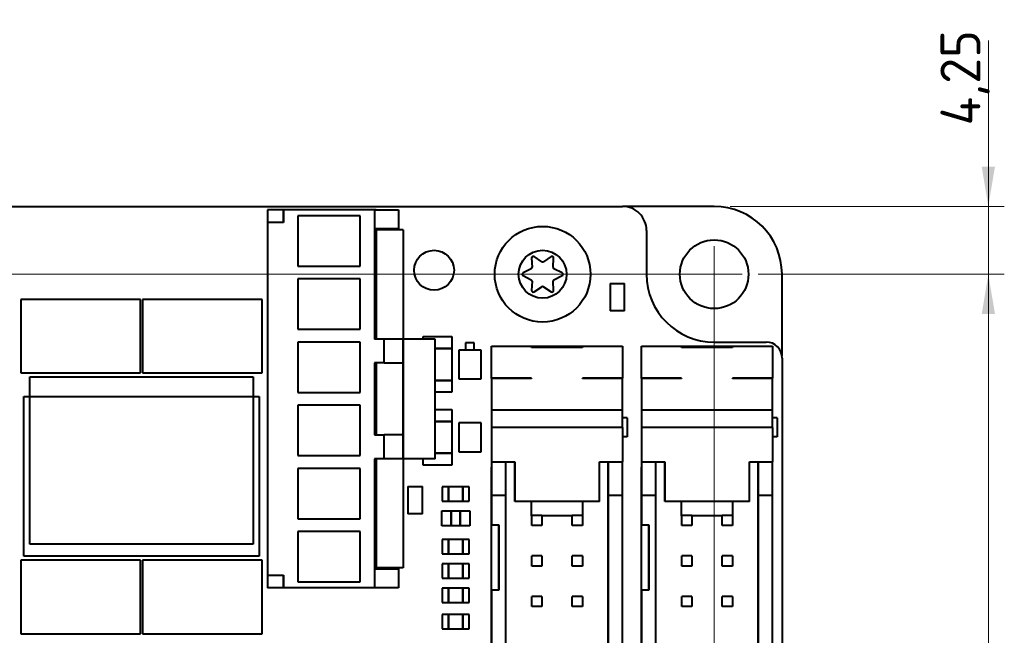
# Model space of a CAD drawing. Header units: millimetres. Extents: x 0 to 420, y -1 to 297.
# Tile 20 of 21: x 315 to 376, y 178 to 217. Entities that reach past the tile are written whole.
import ezdxf
from ezdxf.enums import TextEntityAlignment as Align

# ---------------------------------------------------------------- set-up
doc = ezdxf.new("R2010")
doc.units = ezdxf.units.MM
for name, color, linetype in [('INGOMBRO_MAIN_CS', 7, 'Continuous'), ('Livello1', 7, 'Continuous'), ('ME001258.00_R00_', 7, 'Continuous'), ('VI000393-SCR_TB_', 7, 'Continuous')]:
    doc.layers.add(name, color=color, linetype=linetype)
doc.styles.add('SEACAD_Solid_Edge_ISO', font='txt')
doc.styles.add('SEACAD_Solid_Edge_ISOB', font='seisobd.ttf')
doc.dimstyles.new('ISO_Powersoft', dxfattribs={"dimtxt": 2.5, "dimasz": 2.5, "dimexe": 1, "dimexo": 1, "dimgap": 0.5, "dimtad": 1, "dimtxsty": 'SEACAD_Solid_Edge_ISO', "dimblk1": '_SE_FILLED', "dimblk2": '_SE_FILLED', "dimsah": 1, "dimcen": 1.25, "dimadec": 1, "dimazin": 0, "dimtfac": 0.6, "dimtdec": 3, "dimtmove": 0, "dimatfit": 3, "dimfxl": 1, "dimtolj": 1, "dimarcsym": 0})

# ---------------------------------------------------------------- blocks, each defined once
blk = doc.blocks.new('SEANNOT_GROUP')
at = {"layer": 'Livello1', "color": 7, "linetype": 'Continuous', "lineweight": 20}
blk.add_line((174.826, 200.877), (359.826, 200.877), dxfattribs=at)
blk = doc.blocks.new('SEANNOT_GROUP1')
at = {"layer": 'Livello1', "color": 7, "linetype": 'Continuous', "lineweight": 20}
blk.add_line((358.076, 127.627), (358.076, 202.627), dxfattribs=at)
blk = doc.blocks.new('SE')
at = {"layer": 'INGOMBRO_MAIN_CS', "color": 7, "linetype": 'Continuous', "lineweight": 40}
for p, q in [((182.334, 205.126), (352.334, 205.126)), ((336.898, 204.916), (330.098, 204.916)), ((330.098, 204.916), (330.098, 181.216)), ((331.098, 204.116), (331.098, 204.916)), ((331.098, 204.916), (331.098, 204.116)), ((336.798, 204.916), (331.098, 204.916)), ((336.798, 204.916), (336.798, 196.816)), ((336.798, 204.916), (338.298, 204.916)), ((338.298, 204.916), (338.298, 203.716)), ((331.998, 204.541), (331.998, 201.391)), ((335.898, 204.541), (331.998, 204.541)), ((335.898, 201.391), (335.898, 204.541)), ((335.898, 201.391), (335.898, 204.541)), ((331.098, 204.116), (330.098, 204.116)), ((330.098, 204.116), (330.098, 182.016)), ((330.098, 204.116), (330.098, 182.016)), ((338.298, 203.716), (336.798, 203.716)), ((336.898, 203.716), (336.898, 203.666)), ((336.898, 203.666), (336.898, 203.716)), ((336.898, 203.666), (336.898, 196.816)), ((338.598, 203.666), (336.898, 203.666)), ((338.598, 203.666), (338.598, 196.816)), ((338.598, 203.666), (338.598, 196.816)), ((353.834, 203.626), (353.834, 200.876)), ((331.998, 201.391), (335.898, 201.391)), ((331.998, 200.581), (331.998, 197.431)), ((335.898, 200.581), (331.998, 200.581)), ((335.898, 197.431), (335.898, 200.581)), ((335.898, 197.431), (335.898, 200.581)), ((351.567, 200.292), (351.567, 198.592)), ((351.567, 200.292), (352.467, 200.292)), ((352.467, 198.592), (352.467, 200.292)), ((322.138, 199.303), (314.638, 199.303)), ((314.638, 199.303), (314.638, 194.703)), ((322.138, 194.703), (322.138, 199.303)), ((329.758, 199.303), (322.258, 199.303)), ((322.258, 199.303), (322.258, 194.703)), ((329.758, 194.703), (329.758, 199.303)), ((352.467, 198.592), (351.567, 198.592)), ((331.998, 197.431), (335.898, 197.431)), ((337.398, 196.816), (336.798, 196.816)), ((337.398, 195.316), (337.398, 196.816)), ((338.598, 196.816), (337.398, 196.816)), ((338.598, 196.816), (338.598, 195.316)), ((338.598, 195.316), (338.598, 196.816)), ((338.598, 189.316), (338.598, 196.816)), ((340.598, 196.816), (338.598, 196.816)), ((339.84, 196.976), (341.64, 196.976)), ((339.84, 196.816), (339.84, 196.976)), ((340.598, 189.316), (340.598, 196.816)), ((341.64, 196.976), (341.64, 196.226)), ((331.998, 196.621), (331.998, 193.471)), ((335.898, 196.621), (331.998, 196.621)), ((335.898, 193.471), (335.898, 196.621)), ((335.898, 193.471), (335.898, 196.621)), ((340.598, 196.226), (341.64, 196.226)), ((341.64, 196.226), (340.598, 196.226)), ((341.64, 196.226), (341.64, 194.226)), ((342.497, 196.576), (342.497, 196.126)), ((343.047, 196.576), (342.497, 196.576)), ((343.047, 196.126), (343.047, 196.576)), ((344.133, 196.377), (346.633, 196.377)), ((344.133, 194.336), (344.133, 196.377)), ((344.133, 194.363), (344.133, 196.377)), ((346.633, 196.279), (346.633, 196.377)), ((346.633, 196.377), (349.833, 196.377)), ((349.833, 196.279), (346.633, 196.279)), ((349.833, 196.377), (349.833, 196.279)), ((349.833, 196.377), (352.333, 196.377)), ((349.833, 196.377), (349.833, 196.279)), ((352.333, 196.377), (352.333, 194.363)), ((353.531, 196.377), (356.031, 196.377)), ((353.531, 194.336), (353.531, 196.377)), ((353.531, 194.363), (353.531, 196.377)), ((356.031, 196.279), (356.031, 196.377)), ((356.031, 196.377), (359.231, 196.377)), ((359.231, 196.279), (356.031, 196.279)), ((358.084, 196.626), (361.334, 196.626)), ((359.231, 196.377), (359.231, 196.279)), ((359.231, 196.377), (361.731, 196.377)), ((359.231, 196.377), (359.231, 196.279)), ((361.731, 196.377), (361.731, 194.363)), ((343.472, 196.126), (342.072, 196.126)), ((342.072, 196.126), (342.072, 194.326)), ((343.472, 194.326), (343.472, 196.126)), ((362.334, 195.626), (362.334, 134.626)), ((336.798, 195.316), (336.798, 190.816)), ((337.398, 195.316), (336.798, 195.316)), ((336.898, 195.316), (336.898, 190.816)), ((337.398, 195.316), (338.598, 195.316)), ((338.598, 190.816), (338.598, 195.316)), ((338.598, 195.316), (338.598, 190.816)), ((338.598, 195.316), (338.598, 190.816)), ((314.638, 194.703), (322.138, 194.703)), ((315.198, 183.956), (315.198, 194.456)), ((315.198, 194.456), (329.198, 194.456)), ((322.258, 194.703), (329.758, 194.703)), ((329.198, 194.456), (329.198, 183.956)), ((342.072, 194.326), (343.472, 194.326)), ((344.133, 194.363), (344.133, 194.336)), ((346.633, 194.363), (344.133, 194.363)), ((346.633, 194.336), (344.133, 194.336)), ((344.133, 194.336), (344.133, 192.352)), ((344.133, 194.336), (344.133, 189.127)), ((346.633, 194.336), (346.633, 194.363)), ((346.633, 194.363), (346.633, 194.336)), ((352.333, 194.363), (349.833, 194.363)), ((349.833, 194.336), (349.833, 194.363)), ((352.333, 194.336), (349.833, 194.336)), ((352.333, 194.336), (352.333, 194.363)), ((352.333, 192.352), (352.333, 194.336)), ((353.531, 194.363), (353.531, 194.336)), ((356.031, 194.363), (353.531, 194.363)), ((356.031, 194.336), (353.531, 194.336)), ((353.531, 194.336), (353.531, 192.352)), ((353.531, 194.336), (353.531, 189.127)), ((356.031, 194.336), (356.031, 194.363)), ((356.031, 194.363), (356.031, 194.336)), ((361.731, 194.363), (359.231, 194.363)), ((359.231, 194.336), (359.231, 194.363)), ((361.731, 194.336), (359.231, 194.336)), ((361.731, 194.336), (361.731, 194.363)), ((361.731, 192.352), (361.731, 194.336)), ((341.64, 194.226), (340.598, 194.226)), ((340.598, 194.226), (341.64, 194.226)), ((341.64, 194.226), (341.64, 193.476)), ((314.823, 183.206), (314.823, 193.206)), ((314.823, 193.206), (329.573, 193.206)), ((329.573, 193.206), (329.573, 183.206)), ((331.998, 193.471), (335.898, 193.471)), ((341.64, 193.476), (340.598, 193.476)), ((331.998, 192.661), (331.998, 189.511)), ((335.898, 192.661), (331.998, 192.661)), ((335.898, 189.511), (335.898, 192.661)), ((335.898, 189.511), (335.898, 192.661)), ((340.598, 192.403), (341.64, 192.403)), ((341.64, 192.403), (341.64, 191.653)), ((352.333, 192.352), (344.133, 192.352)), ((344.133, 192.352), (344.133, 191.277)), ((352.333, 191.277), (352.333, 192.352)), ((352.633, 191.877), (352.333, 191.877)), ((352.633, 191.877), (352.633, 190.677)), ((361.731, 192.352), (353.531, 192.352)), ((353.531, 192.352), (353.531, 191.277)), ((361.731, 191.277), (361.731, 192.352)), ((362.031, 191.877), (361.731, 191.877)), ((362.031, 191.877), (362.031, 190.677)), ((340.598, 191.653), (341.64, 191.653)), ((341.64, 191.653), (340.598, 191.653)), ((341.64, 191.653), (341.64, 189.653)), ((343.472, 191.553), (342.072, 191.553)), ((342.072, 191.553), (342.072, 189.753)), ((343.472, 189.753), (343.472, 191.553)), ((352.333, 191.277), (344.133, 191.277)), ((344.133, 191.277), (344.133, 189.127)), ((352.333, 191.277), (352.333, 189.127)), ((361.731, 191.277), (353.531, 191.277)), ((353.531, 191.277), (353.531, 189.127)), ((361.731, 191.277), (361.731, 189.127)), ((336.798, 190.816), (337.398, 190.816)), ((337.398, 189.316), (337.398, 190.816)), ((338.598, 190.816), (337.398, 190.816)), ((338.598, 189.316), (338.598, 190.816)), ((338.598, 190.816), (338.598, 189.316)), ((352.633, 190.677), (352.333, 190.677)), ((362.031, 190.677), (361.731, 190.677)), ((331.998, 189.511), (335.898, 189.511)), ((341.64, 189.653), (340.598, 189.653)), ((340.598, 189.653), (341.64, 189.653)), ((341.64, 189.653), (341.64, 188.903)), ((342.072, 189.753), (343.472, 189.753)), ((336.798, 189.316), (336.798, 181.216)), ((337.398, 189.316), (336.798, 189.316)), ((336.898, 189.316), (336.898, 182.466)), ((338.598, 189.316), (337.398, 189.316)), ((340.598, 189.316), (338.598, 189.316)), ((338.598, 189.316), (338.598, 182.466)), ((338.598, 189.316), (338.598, 182.466)), ((339.84, 188.903), (339.84, 189.316)), ((341.64, 188.903), (339.84, 188.903)), ((344.133, 189.127), (345.583, 189.127)), ((344.133, 189.127), (344.133, 187.027)), ((344.133, 189.127), (344.133, 188.777)), ((344.133, 141.477), (344.133, 188.777)), ((345.033, 187.027), (345.033, 189.127)), ((345.583, 189.127), (345.583, 186.627)), ((345.583, 186.627), (345.583, 189.127)), ((350.883, 189.127), (352.333, 189.127)), ((350.883, 186.627), (350.883, 189.127)), ((351.433, 189.127), (351.433, 187.027)), ((351.433, 141.127), (351.433, 189.127)), ((352.333, 187.027), (352.333, 189.127)), ((353.531, 189.127), (354.981, 189.127)), ((353.531, 189.127), (353.531, 187.027)), ((353.531, 189.127), (353.531, 188.777)), ((353.531, 141.477), (353.531, 188.777)), ((354.431, 187.027), (354.431, 189.127)), ((354.981, 189.127), (354.981, 186.627)), ((354.981, 186.627), (354.981, 189.127)), ((360.281, 189.127), (361.731, 189.127)), ((360.281, 186.627), (360.281, 189.127)), ((360.831, 189.127), (360.831, 187.027)), ((360.831, 141.127), (360.831, 189.127)), ((361.731, 187.027), (361.731, 189.127)), ((335.898, 188.704), (331.998, 188.704)), ((331.998, 188.704), (331.998, 185.554)), ((335.898, 185.554), (335.898, 188.704)), ((335.898, 185.554), (335.898, 188.704)), ((338.893, 187.567), (338.893, 185.867)), ((338.893, 187.567), (339.793, 187.567)), ((339.793, 185.867), (339.793, 187.567)), ((341.033, 187.547), (341.033, 186.647)), ((341.433, 187.547), (341.033, 187.547)), ((341.433, 186.647), (341.433, 187.547)), ((342.333, 187.547), (341.433, 187.547)), ((341.433, 187.547), (341.433, 186.647)), ((342.333, 187.547), (342.333, 186.647)), ((342.733, 187.547), (342.333, 187.547)), ((342.333, 186.647), (342.333, 187.547)), ((342.733, 186.647), (342.733, 187.547)), ((344.133, 187.027), (345.033, 187.027)), ((344.133, 187.027), (344.133, 185.177)), ((345.033, 167.177), (345.033, 187.027)), ((351.433, 187.027), (351.433, 143.227)), ((351.433, 187.027), (352.333, 187.027)), ((352.333, 143.227), (352.333, 187.027)), ((353.531, 187.027), (354.431, 187.027)), ((353.531, 187.027), (353.531, 185.177)), ((354.431, 167.177), (354.431, 187.027)), ((360.831, 187.027), (360.831, 143.227)), ((360.831, 187.027), (361.731, 187.027)), ((361.731, 143.227), (361.731, 187.027)), ((341.033, 186.647), (341.433, 186.647)), ((341.433, 186.647), (342.333, 186.647)), ((342.333, 186.647), (342.733, 186.647)), ((350.883, 186.627), (345.583, 186.627)), ((346.633, 185.727), (346.633, 186.627)), ((349.833, 186.627), (349.833, 185.727)), ((349.833, 186.627), (349.833, 185.727)), ((360.281, 186.627), (354.981, 186.627)), ((356.031, 185.727), (356.031, 186.627)), ((359.231, 186.627), (359.231, 185.727)), ((359.231, 186.627), (359.231, 185.727)), ((339.793, 185.867), (338.893, 185.867)), ((341.008, 185.099), (341.008, 186.049)), ((341.008, 186.049), (341.608, 186.049)), ((341.608, 185.099), (341.608, 186.049)), ((341.608, 186.049), (342.158, 186.049)), ((341.608, 186.049), (341.608, 185.099)), ((342.158, 186.049), (342.158, 185.099)), ((342.158, 185.099), (342.158, 186.049)), ((342.158, 186.049), (342.758, 186.049)), ((342.758, 186.049), (342.758, 185.099)), ((346.645, 185.727), (346.633, 185.727)), ((347.28, 185.764), (346.645, 185.764)), ((346.645, 185.129), (346.645, 185.764)), ((346.645, 185.727), (346.645, 185.764)), ((346.645, 185.129), (346.645, 185.727)), ((347.28, 185.764), (347.28, 185.129)), ((349.185, 185.727), (347.28, 185.727)), ((349.185, 185.727), (349.185, 185.764)), ((349.185, 185.129), (349.185, 185.764)), ((349.82, 185.764), (349.185, 185.764)), ((349.185, 185.129), (349.185, 185.727)), ((349.82, 185.764), (349.82, 185.129)), ((349.833, 185.727), (349.82, 185.727)), ((356.043, 185.727), (356.031, 185.727)), ((356.678, 185.764), (356.043, 185.764)), ((356.043, 185.129), (356.043, 185.764)), ((356.043, 185.727), (356.043, 185.764)), ((356.043, 185.129), (356.043, 185.727)), ((356.678, 185.764), (356.678, 185.129)), ((358.583, 185.727), (356.678, 185.727)), ((358.583, 185.727), (358.583, 185.764)), ((358.583, 185.129), (358.583, 185.764)), ((359.218, 185.764), (358.583, 185.764)), ((358.583, 185.129), (358.583, 185.727)), ((359.218, 185.764), (359.218, 185.129)), ((359.231, 185.727), (359.218, 185.727)), ((331.998, 185.554), (335.898, 185.554)), ((341.608, 185.099), (341.008, 185.099)), ((342.158, 185.099), (341.608, 185.099)), ((342.758, 185.099), (342.158, 185.099)), ((344.133, 185.177), (344.583, 185.177)), ((344.133, 181.077), (344.133, 185.177)), ((344.583, 185.177), (344.583, 181.077)), ((344.583, 181.077), (344.583, 185.177)), ((347.28, 185.129), (346.645, 185.129)), ((349.82, 185.129), (349.185, 185.129)), ((353.531, 185.177), (353.981, 185.177)), ((353.531, 181.077), (353.531, 185.177)), ((353.981, 185.177), (353.981, 181.077)), ((353.981, 181.077), (353.981, 185.177)), ((356.678, 185.129), (356.043, 185.129)), ((359.218, 185.129), (358.583, 185.129)), ((335.898, 184.744), (331.998, 184.744)), ((331.998, 184.744), (331.998, 181.594)), ((335.898, 181.594), (335.898, 184.744)), ((335.898, 181.594), (335.898, 184.744)), ((329.198, 183.956), (315.198, 183.956)), ((341.033, 184.246), (341.033, 183.346)), ((341.433, 184.246), (341.033, 184.246)), ((341.433, 183.346), (341.433, 184.246)), ((342.333, 184.246), (341.433, 184.246)), ((341.433, 184.246), (341.433, 183.346)), ((342.333, 184.246), (342.333, 183.346)), ((342.733, 184.246), (342.333, 184.246)), ((342.333, 183.346), (342.333, 184.246)), ((342.733, 183.346), (342.733, 184.246)), ((341.033, 183.346), (341.433, 183.346)), ((341.433, 183.346), (342.333, 183.346)), ((342.333, 183.346), (342.733, 183.346)), ((347.28, 183.224), (346.645, 183.224)), ((346.645, 182.589), (346.645, 183.224)), ((346.645, 182.589), (346.645, 183.224)), ((347.28, 183.224), (347.28, 182.589)), ((349.82, 183.224), (349.185, 183.224)), ((349.185, 182.589), (349.185, 183.224)), ((349.185, 182.589), (349.185, 183.224)), ((349.82, 183.224), (349.82, 182.589)), ((356.678, 183.224), (356.043, 183.224)), ((356.043, 182.589), (356.043, 183.224)), ((356.043, 182.589), (356.043, 183.224)), ((356.678, 183.224), (356.678, 182.589)), ((359.218, 183.224), (358.583, 183.224)), ((358.583, 182.589), (358.583, 183.224)), ((358.583, 182.589), (358.583, 183.224)), ((359.218, 183.224), (359.218, 182.589)), ((322.138, 182.946), (314.638, 182.946)), ((314.638, 182.946), (314.638, 178.346)), ((329.573, 183.206), (314.823, 183.206)), ((322.138, 178.346), (322.138, 182.946)), ((329.758, 182.946), (322.258, 182.946)), ((322.258, 182.946), (322.258, 178.346)), ((329.758, 178.346), (329.758, 182.946)), ((341.033, 182.722), (341.033, 181.822)), ((341.433, 182.722), (341.033, 182.722)), ((341.433, 181.822), (341.433, 182.722)), ((342.333, 182.722), (341.433, 182.722)), ((341.433, 182.722), (341.433, 181.822)), ((342.333, 182.722), (342.333, 181.822)), ((342.733, 182.722), (342.333, 182.722)), ((342.333, 181.822), (342.333, 182.722)), ((342.733, 181.822), (342.733, 182.722)), ((330.098, 182.016), (331.098, 182.016)), ((331.098, 181.216), (331.098, 182.016)), ((331.098, 182.016), (331.098, 181.216)), ((336.798, 182.416), (338.298, 182.416)), ((336.898, 182.466), (336.898, 182.416)), ((336.898, 182.416), (336.898, 182.466)), ((338.598, 182.466), (336.898, 182.466)), ((338.298, 182.416), (338.298, 181.216)), ((347.28, 182.589), (346.645, 182.589)), ((349.82, 182.589), (349.185, 182.589)), ((356.678, 182.589), (356.043, 182.589)), ((359.218, 182.589), (358.583, 182.589)), ((331.998, 181.594), (335.898, 181.594)), ((341.033, 181.822), (341.433, 181.822)), ((341.433, 181.822), (342.333, 181.822)), ((342.333, 181.822), (342.733, 181.822)), ((331.098, 181.216), (330.098, 181.216)), ((336.798, 181.216), (331.098, 181.216)), ((338.298, 181.216), (336.798, 181.216)), ((341.033, 181.198), (341.033, 180.298)), ((341.433, 181.198), (341.033, 181.198)), ((341.433, 180.298), (341.433, 181.198)), ((342.333, 181.198), (341.433, 181.198)), ((341.433, 181.198), (341.433, 180.298)), ((342.333, 181.198), (342.333, 180.298)), ((342.733, 181.198), (342.333, 181.198)), ((342.333, 180.298), (342.333, 181.198)), ((342.733, 180.298), (342.733, 181.198)), ((344.583, 181.077), (344.133, 181.077)), ((344.133, 181.077), (344.133, 167.177)), ((353.981, 181.077), (353.531, 181.077)), ((353.531, 181.077), (353.531, 167.177)), ((341.033, 180.298), (341.433, 180.298)), ((341.433, 180.298), (342.333, 180.298)), ((342.333, 180.298), (342.733, 180.298)), ((347.28, 180.684), (346.645, 180.684)), ((346.645, 180.049), (346.645, 180.684)), ((346.645, 180.049), (346.645, 180.684)), ((347.28, 180.684), (347.28, 180.049)), ((349.82, 180.684), (349.185, 180.684)), ((349.185, 180.049), (349.185, 180.684)), ((349.185, 180.049), (349.185, 180.684)), ((349.82, 180.684), (349.82, 180.049)), ((356.678, 180.684), (356.043, 180.684)), ((356.043, 180.049), (356.043, 180.684)), ((356.043, 180.049), (356.043, 180.684)), ((356.678, 180.684), (356.678, 180.049)), ((359.218, 180.684), (358.583, 180.684)), ((358.583, 180.049), (358.583, 180.684)), ((358.583, 180.049), (358.583, 180.684)), ((359.218, 180.684), (359.218, 180.049)), ((341.033, 179.547), (341.033, 178.647)), ((341.433, 179.547), (341.033, 179.547)), ((341.433, 178.647), (341.433, 179.547)), ((342.333, 179.547), (341.433, 179.547)), ((341.433, 179.547), (341.433, 178.647)), ((342.333, 179.547), (342.333, 178.647)), ((342.733, 179.547), (342.333, 179.547)), ((342.333, 178.647), (342.333, 179.547)), ((342.733, 178.647), (342.733, 179.547)), ((347.28, 180.049), (346.645, 180.049)), ((349.82, 180.049), (349.185, 180.049)), ((356.678, 180.049), (356.043, 180.049)), ((359.218, 180.049), (358.583, 180.049)), ((314.638, 178.346), (322.138, 178.346)), ((322.258, 178.346), (329.758, 178.346)), ((341.033, 178.647), (341.433, 178.647)), ((341.433, 178.647), (342.333, 178.647)), ((342.333, 178.647), (342.733, 178.647))]:
    blk.add_line(p, q, dxfattribs=at)
blk.add_circle((340.526, 201.127), 1.25, dxfattribs=at)
for centre, radius, start, end in [((352.334, 203.627), 1.5, 359.99488, 90.00512), ((358.084, 200.876), 4.25, 180.00003, 269.99997), ((361.334, 195.626), 1, 0.0006, 89.9994)]:
    blk.add_arc(centre, radius, start, end, dxfattribs=at)
at = {"layer": 'ME001258.00_R00_', "color": 7, "linetype": 'Continuous', "lineweight": 40}
for p, q in [((358.076, 205.127), (352.334, 205.127)), ((362.326, 195.753), (362.326, 200.877))]:
    blk.add_line(p, q, dxfattribs=at)
blk.add_circle((358.076, 200.877), 2.15, dxfattribs=at)
blk.add_arc((358.076, 200.877), 4.25, 0, 90, dxfattribs=at)
at = {"layer": 'VI000393-SCR_TB_', "color": 7, "linetype": 'Continuous', "lineweight": 40}
for p, q in [((346.638, 201.889), (346.672, 201.317)), ((347.271, 201.663), (346.793, 201.979)), ((347.859, 201.979), (347.381, 201.663)), ((347.979, 201.317), (348.014, 201.889)), ((346.617, 201.222), (346.105, 200.966)), ((348.547, 200.966), (348.034, 201.222)), ((346.105, 200.787), (346.617, 200.531)), ((348.034, 200.531), (348.547, 200.787)), ((346.672, 200.436), (346.638, 199.864)), ((346.793, 199.774), (347.271, 200.09)), ((347.381, 200.09), (347.859, 199.774)), ((348.014, 199.864), (347.979, 200.436))]:
    blk.add_line(p, q, dxfattribs=at)
for radius in [3, 1.5]:
    blk.add_circle((347.326, 200.877), radius, dxfattribs=at)
for centre, start, end in [((346.738, 201.895), 56.55036, 183.44964), ((347.914, 201.895), 356.55036, 123.44964), ((346.572, 201.311), 296.55036, 3.44964), ((347.326, 201.746), 236.55036, 303.44964), ((348.079, 201.311), 176.55036, 243.44964), ((346.15, 200.877), 116.55036, 243.44964), ((346.572, 200.442), 356.55036, 63.44964), ((348.079, 200.442), 116.55036, 183.44964), ((348.502, 200.877), 296.55036, 63.44964), ((347.326, 200.007), 56.55036, 123.44964), ((346.738, 199.858), 176.55036, 303.44964), ((347.914, 199.858), 236.55036, 3.44964)]:
    blk.add_arc(centre, 0.1, start, end, dxfattribs=at)
blk = doc.blocks.new('DMBLK9')
at = {"layer": 'Livello1', "linetype": 'Continuous', "lineweight": 20}
for points in [[(375.67, 198.377), (375.253, 200.877), (374.837, 198.377)], [(375.67, 131.876), (374.837, 131.876), (375.253, 129.376)]]:
    blk.add_hatch(color=7, dxfattribs=at).paths.add_polyline_path(points)
at = {"layer": 'Livello1', "color": 7, "linetype": 'Continuous', "lineweight": 20}
for p, q in [((360.826, 200.877), (376.253, 200.877)), ((375.253, 200.877), (375.253, 129.376)), ((360.826, 129.376), (376.253, 129.376))]:
    blk.add_line(p, q, dxfattribs=at)
at = {"layer": 'Livello1', "color": 7, "linetype": 'Continuous', "lineweight": 20, "style": 'SEACAD_Solid_Edge_ISOB'}
blk.add_text('71,5', height=2.5, rotation=90, dxfattribs=at).set_placement((372.253, 162.911), align=Align.TOP_LEFT)
blk = doc.blocks.new('_SE_FILLED')
at = {"color": 0}
blk.add_line((0, 0), (-1, 0), dxfattribs=at)
blk.add_solid([(0, 0), (-1, -0.1665), (-1, 0.1665), (0, 0)], dxfattribs=at)
blk = doc.blocks.new('DMBLK14')
at = {"layer": 'Livello1', "linetype": 'Continuous', "lineweight": 20}
for points in [[(375.67, 207.627), (374.837, 207.627), (375.253, 205.127)], [(375.67, 198.377), (375.253, 200.877), (374.837, 198.377)]]:
    blk.add_hatch(color=7, dxfattribs=at).paths.add_polyline_path(points)
at = {"layer": 'Livello1', "color": 7, "linetype": 'Continuous', "lineweight": 20}
for p, q in [((375.253, 195.877), (375.253, 215.534)), ((359.076, 205.127), (376.253, 205.127)), ((360.826, 200.877), (376.253, 200.877))]:
    blk.add_line(p, q, dxfattribs=at)
at = {"layer": 'Livello1', "color": 7, "linetype": 'Continuous', "lineweight": 20, "style": 'SEACAD_Solid_Edge_ISOB'}
blk.add_text('4,25', height=2.5, rotation=90, dxfattribs=at).set_placement((372.253, 210.204), align=Align.TOP_LEFT)

msp = doc.modelspace()

# ---------------------------------------------------------------- block references
at = {"layer": 'Livello1'}
for name in ['SE', 'SEANNOT_GROUP1', 'SEANNOT_GROUP']:
    msp.add_blockref(name, (0, 0), dxfattribs=at)

# ---------------------------------------------------------------- dimensions: what is measured, and where the dimension line sits
at = {"layer": 'Livello1', "color": 7, "linetype": 'Continuous', "lineweight": 20}
for base, p2, angle, picture, middle, dimtype in [((375.253, 205.127), (358.076, 205.127), 90, 'DMBLK14', (375.253, 209.704), 160), ((375.253, 200.877), (359.826, 129.377), 270, 'DMBLK9', (375.253, 165.126), 161)]:
    dim = msp.add_linear_dim(base=base, p1=(359.826, 200.877), p2=p2, angle=angle, text='\\A1;<>', dimstyle='ISO_Powersoft', dxfattribs=at)
    dim.commit()
    dim.dimension.update_dxf_attribs({"geometry": picture, "text_midpoint": middle, "dimtype": dimtype})

doc.saveas('drawing.dxf')
